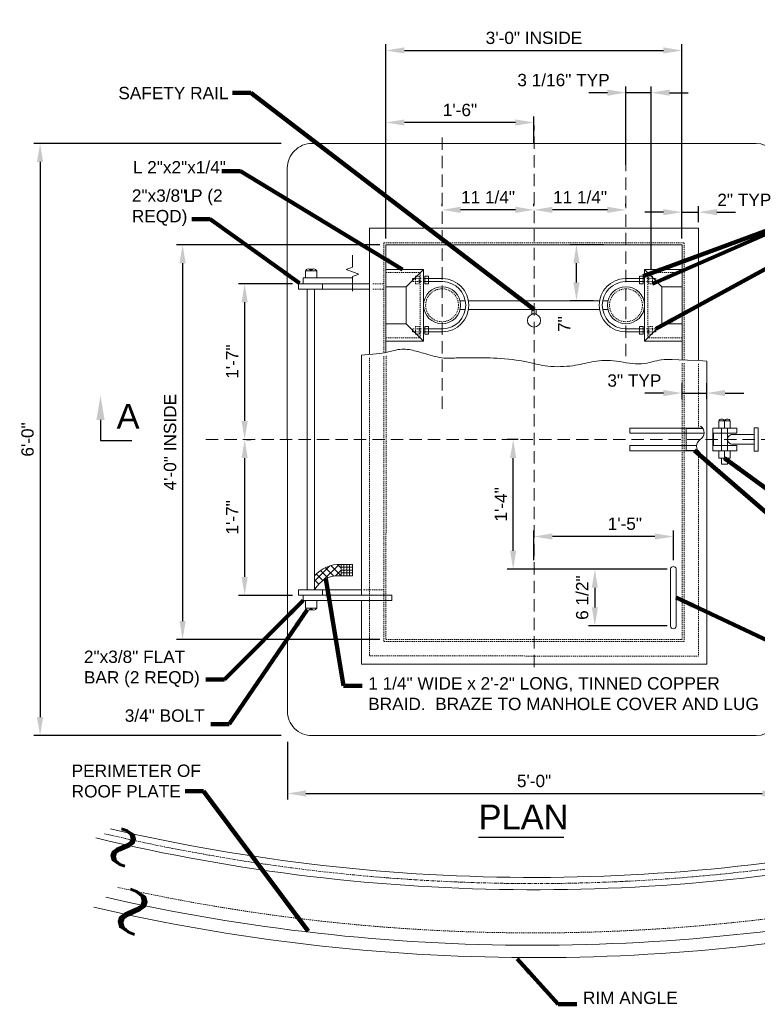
# Model space of a CAD drawing. Header units: inches. Extents: x -168 to 531, y 15 to 134.
# Tile 3 of 5: x 269 to 359, y 15 to 134. Entities that reach past the tile are written whole.
import ezdxf

# ---------------------------------------------------------------- set-up
doc = ezdxf.new("R2010")
doc.units = ezdxf.units.IN
doc.header["$MEASUREMENT"] = 0
for name, pattern in [('( Dashed )', [9, 6, -3]), ('CENTER', [0.629921, 0.393701, -0.07874, 0.07874, -0.07874]), ('HIDDEN', [0.19685, 0.15748, -0.03937]), ('HIDDEN2', [0.1875, 0.125, -0.0625])]:
    doc.linetypes.add(name, pattern=pattern)
doc.layers.get('DefPoints').update_dxf_attribs({"lineweight": 0})
for name, color, linetype, lineweight in [('G-ANNO-DIMS', 2, 'Continuous', 0), ('G-ANNO-MASK', 1, 'Continuous', 0), ('G-ANNO-NOTE', 4, 'Continuous', 30), ('G-ANNO-PATT', 250, 'Continuous', 0), ('G-ANNO-TEXT', 2, 'Continuous', 30), ('G-GRID-COOR', 2, 'Continuous', 13), ('M-DETL LGHT', 3, 'Continuous', 0), ('M-DETL-LGHT', 3, 'Continuous', 0), ('M-DETL-MEDM', 5, 'Continuous', 0), ('M-DETL-XLGT', 1, 'Continuous', 0)]:
    doc.layers.add(name, color=color, linetype=linetype, lineweight=lineweight)
doc.styles.add("AEC_AC_05ArchDims-CC_1_1'", font='arial.ttf', dxfattribs={"height": 1.5})
doc.styles.add("AEC_AC_44Text-LeftTop_1_1'", font='arial.ttf', dxfattribs={"height": 1.5})
doc.styles.add("AEC_AC_45Text-LeftTop_3-4_1'", font='arial.ttf', dxfattribs={"height": 2})
doc.styles.add('ROMANS', font='romans.shx', dxfattribs={"width": 0.8, "height": 0.125})
doc.dimstyles.new("AEC_AC_05_Arch-Dims_1_1'", dxfattribs={"dimtxt": 1.5, "dimasz": 2.25, "dimexe": 0.75, "dimexo": 0.75, "dimgap": 0.75, "dimtad": 1, "dimdec": 4, "dimzin": 15, "dimdsep": 46, "dimlunit": 4, "dimtxsty": "AEC_AC_05ArchDims-CC_1_1'", "dimcen": 0.09, "dimclrd": 256, "dimclre": 256, "dimazin": 2, "dimtfac": 0.7, "dimtdec": 4, "dimtix": 1, "dimtmove": 1, "dimatfit": 3, "dimfxl": 1, "dimfrac": 1, "dimtolj": 1, "dimtzin": 15, "dimlwd": 30, "dimlwe": 30, "dimarcsym": 0})
doc.dimstyles.new("AEC_AC_44_Notes_1_1'", dxfattribs={"dimtxt": 1.5, "dimasz": 2.25, "dimexe": 0.75, "dimexo": 0.75, "dimgap": 0.75, "dimtad": 1, "dimjust": 1, "dimdec": 3, "dimzin": 15, "dimdsep": 46, "dimlunit": 5, "dimtxsty": "AEC_AC_44Text-LeftTop_1_1'", "dimcen": 0.09, "dimclrd": 256, "dimclre": 256, "dimazin": 2, "dimtfac": 0.7, "dimtdec": 3, "dimtmove": 1, "dimatfit": 1, "dimfxl": 1, "dimfrac": 1, "dimtolj": 1, "dimtzin": 15, "dimlwd": 30, "dimlwe": 30, "dimarcsym": 0})

# ---------------------------------------------------------------- blocks, each defined once
blk = doc.blocks.new('*D145')
at = {"layer": 'DefPoints', "color": 0, "transparency": 16777216}
for p in [(301.53, 47.45), (361.52, 47.45), (361.52, 40.41)]:
    blk.add_point(p, dxfattribs=at)
at = {"layer": 'G-ANNO-DIMS', "lineweight": 30, "transparency": 16777216}
for p, q in [((301.53, 46.7), (301.53, 39.66)), ((361.52, 46.7), (361.52, 39.66)), ((303.78, 40.41), (359.27, 40.41))]:
    blk.add_line(p, q, dxfattribs=at)
at = {"layer": 'G-ANNO-DIMS', "transparency": 16777216}
for points in [[(303.78, 40.78), (303.78, 40.03), (301.53, 40.41)], [(359.27, 40.78), (359.27, 40.03), (361.52, 40.41)]]:
    blk.add_solid(points, dxfattribs=at)
at = {"layer": 'G-ANNO-DIMS', "color": 0, "lineweight": 30, "transparency": 16777216, "insert": (331.53, 41.92), "char_height": 1.5, "attachment_point": 5, "style": "AEC_AC_05ArchDims-CC_1_1'"}
blk.add_mtext('\\A1;5\'-0"', dxfattribs=at)
blk = doc.blocks.new('*D146')
at = {"layer": 'DefPoints', "color": 0, "transparency": 16777216}
for p in [(301.52, 119.45), (271.46, 47.45), (301.53, 47.45)]:
    blk.add_point(p, dxfattribs=at)
at = {"layer": 'G-ANNO-DIMS', "lineweight": 30, "transparency": 16777216}
for p, q in [((300.77, 119.45), (270.71, 119.45)), ((271.46, 117.2), (271.46, 49.7)), ((300.78, 47.45), (270.71, 47.45))]:
    blk.add_line(p, q, dxfattribs=at)
at = {"layer": 'G-ANNO-DIMS', "transparency": 16777216}
for points in [[(271.08, 117.2), (271.83, 117.2), (271.46, 119.45)], [(271.08, 49.7), (271.83, 49.7), (271.46, 47.45)]]:
    blk.add_solid(points, dxfattribs=at)
at = {"layer": 'G-ANNO-DIMS', "color": 0, "lineweight": 30, "transparency": 16777216, "insert": (269.94, 83.45), "char_height": 1.5, "attachment_point": 5, "rotation": 90, "style": "AEC_AC_05ArchDims-CC_1_1'"}
blk.add_mtext('\\A1;6\'-0"', dxfattribs=at)
blk = doc.blocks.new('*D149')
at = {"layer": 'DefPoints', "color": 0, "linetype": 'Continuous', "transparency": 16777216}
for p in [(348.47, 67.67), (338.92, 60.78), (348.47, 60.78)]:
    blk.add_point(p, dxfattribs=at)
at = {"layer": 'G-ANNO-DIMS', "linetype": 'Continuous', "lineweight": 30, "transparency": 16777216}
for p, q in [((347.72, 67.67), (338.17, 67.67)), ((338.92, 65.42), (338.92, 63.03)), ((347.72, 60.78), (338.17, 60.78))]:
    blk.add_line(p, q, dxfattribs=at)
at = {"layer": 'G-ANNO-DIMS', "linetype": 'Continuous', "transparency": 16777216}
for points in [[(338.55, 65.42), (339.3, 65.42), (338.92, 67.67)], [(338.55, 63.03), (339.3, 63.03), (338.92, 60.78)]]:
    blk.add_solid(points, dxfattribs=at)
at = {"layer": 'G-ANNO-DIMS', "color": 0, "linetype": 'Continuous', "lineweight": 30, "transparency": 16777216, "insert": (337.39, 64.22), "char_height": 1.5, "attachment_point": 5, "rotation": 90, "style": "AEC_AC_05ArchDims-CC_1_1'"}
blk.add_mtext('\\A1;6 {\\H1x;1/2}"', dxfattribs=at)
blk = doc.blocks.new('*D126')
at = {"layer": 'DefPoints', "color": 0, "linetype": 'Continuous', "transparency": 16777216}
for p in [(328.99, 83.45), (330.36, 83.45), (348.47, 67.67)]:
    blk.add_point(p, dxfattribs=at)
at = {"layer": 'G-ANNO-DIMS', "linetype": 'Continuous', "lineweight": 30, "transparency": 16777216}
for p, q in [((329.61, 83.45), (328.24, 83.45)), ((328.99, 69.92), (328.99, 81.2)), ((347.72, 67.67), (328.24, 67.67))]:
    blk.add_line(p, q, dxfattribs=at)
at = {"layer": 'G-ANNO-DIMS', "linetype": 'Continuous', "transparency": 16777216}
for points in [[(328.61, 81.2), (329.36, 81.2), (328.99, 83.45)], [(328.61, 69.92), (329.36, 69.92), (328.99, 67.67)]]:
    blk.add_solid(points, dxfattribs=at)
at = {"layer": 'G-ANNO-DIMS', "color": 0, "linetype": 'Continuous', "lineweight": 30, "transparency": 16777216, "insert": (327.49, 75.56), "char_height": 1.5, "attachment_point": 5, "rotation": 90, "style": "AEC_AC_05ArchDims-CC_1_1'"}
blk.add_mtext('\\A1;1\'-4"', dxfattribs=at)
blk = doc.blocks.new('*D127')
at = {"layer": 'DefPoints', "color": 0, "linetype": 'Continuous', "transparency": 16777216}
for p in [(331.52, 71.65), (331.52, 68.01), (348.47, 68.01)]:
    blk.add_point(p, dxfattribs=at)
at = {"layer": 'G-ANNO-DIMS', "linetype": 'Continuous', "lineweight": 30, "transparency": 16777216}
for p, q in [((331.52, 68.76), (331.52, 72.4)), ((348.47, 68.76), (348.47, 72.4)), ((346.22, 71.65), (333.77, 71.65))]:
    blk.add_line(p, q, dxfattribs=at)
at = {"layer": 'G-ANNO-DIMS', "linetype": 'Continuous', "transparency": 16777216}
for points in [[(333.77, 72.03), (333.77, 71.28), (331.52, 71.65)], [(346.22, 72.03), (346.22, 71.28), (348.47, 71.65)]]:
    blk.add_solid(points, dxfattribs=at)
at = {"layer": 'G-ANNO-DIMS', "color": 0, "linetype": 'Continuous', "lineweight": 30, "transparency": 16777216, "insert": (342.57, 73.2), "char_height": 1.5, "attachment_point": 5, "style": "AEC_AC_05ArchDims-CC_1_1'"}
blk.add_mtext('\\A1;1\'-5"', dxfattribs=at)
blk = doc.blocks.new('*D129')
at = {"layer": 'DefPoints', "color": 0, "linetype": 'Continuous', "transparency": 16777216}
for p in [(295.76, 83.45), (296.34, 83.45), (302.89, 64.5)]:
    blk.add_point(p, dxfattribs=at)
at = {"layer": 'G-ANNO-DIMS', "linetype": 'Continuous', "lineweight": 30, "transparency": 16777216}
for p, q in [((296.51, 83.45), (297.09, 83.45)), ((296.34, 66.75), (296.34, 81.2)), ((302.14, 64.5), (295.59, 64.5))]:
    blk.add_line(p, q, dxfattribs=at)
at = {"layer": 'G-ANNO-DIMS', "linetype": 'Continuous', "transparency": 16777216}
for points in [[(295.96, 81.2), (296.71, 81.2), (296.34, 83.45)], [(295.96, 66.75), (296.71, 66.75), (296.34, 64.5)]]:
    blk.add_solid(points, dxfattribs=at)
at = {"layer": 'G-ANNO-DIMS', "color": 0, "linetype": 'Continuous', "lineweight": 30, "transparency": 16777216, "insert": (294.83, 73.98), "char_height": 1.5, "attachment_point": 5, "rotation": 90, "style": "AEC_AC_05ArchDims-CC_1_1'"}
blk.add_mtext('\\A1;1\'-7"', dxfattribs=at)
blk = doc.blocks.new('*D128')
at = {"layer": 'DefPoints', "color": 0, "linetype": 'Continuous', "transparency": 16777216}
for p in [(296.34, 102.39), (302.89, 102.39), (295.76, 83.45)]:
    blk.add_point(p, dxfattribs=at)
at = {"layer": 'G-ANNO-DIMS', "linetype": 'Continuous', "lineweight": 30, "transparency": 16777216}
for p, q in [((302.14, 102.39), (295.59, 102.39)), ((296.34, 85.7), (296.34, 100.14)), ((296.51, 83.45), (297.09, 83.45))]:
    blk.add_line(p, q, dxfattribs=at)
at = {"layer": 'G-ANNO-DIMS', "linetype": 'Continuous', "transparency": 16777216}
for points in [[(295.96, 100.14), (296.71, 100.14), (296.34, 102.39)], [(295.96, 85.7), (296.71, 85.7), (296.34, 83.45)]]:
    blk.add_solid(points, dxfattribs=at)
at = {"layer": 'G-ANNO-DIMS', "color": 0, "linetype": 'Continuous', "lineweight": 30, "transparency": 16777216, "insert": (294.83, 92.92), "char_height": 1.5, "attachment_point": 5, "rotation": 90, "style": "AEC_AC_05ArchDims-CC_1_1'"}
blk.add_mtext('\\A1;1\'-7"', dxfattribs=at)
blk = doc.blocks.new('*D130')
at = {"layer": 'DefPoints', "color": 0, "linetype": 'Continuous', "transparency": 16777216}
for p in [(313.52, 107.13), (288.79, 59.13), (313.52, 59.13)]:
    blk.add_point(p, dxfattribs=at)
at = {"layer": 'G-ANNO-DIMS', "linetype": 'Continuous', "lineweight": 30, "transparency": 16777216}
for p, q in [((312.77, 107.13), (288.04, 107.13)), ((288.79, 104.88), (288.79, 61.38)), ((312.77, 59.13), (288.04, 59.13))]:
    blk.add_line(p, q, dxfattribs=at)
at = {"layer": 'G-ANNO-DIMS', "linetype": 'Continuous', "transparency": 16777216}
for points in [[(288.42, 104.88), (289.17, 104.88), (288.79, 107.13)], [(288.42, 61.38), (289.17, 61.38), (288.79, 59.13)]]:
    blk.add_solid(points, dxfattribs=at)
at = {"layer": 'G-ANNO-DIMS', "color": 0, "linetype": 'Continuous', "lineweight": 30, "transparency": 16777216, "insert": (287.27, 83.13), "char_height": 1.5, "attachment_point": 5, "rotation": 90, "style": "AEC_AC_05ArchDims-CC_1_1'"}
blk.add_mtext('\\A1;4\'-0" INSIDE', dxfattribs=at)
blk = doc.blocks.new('*D131')
at = {"layer": 'DefPoints', "color": 0, "linetype": 'Continuous', "transparency": 16777216}
for p in [(349.52, 130.75), (313.52, 107.13), (349.52, 107.13)]:
    blk.add_point(p, dxfattribs=at)
at = {"layer": 'G-ANNO-DIMS', "linetype": 'Continuous', "lineweight": 30, "transparency": 16777216}
for p, q in [((313.52, 107.88), (313.52, 131.5)), ((315.77, 130.75), (347.27, 130.75)), ((349.52, 107.88), (349.52, 131.5))]:
    blk.add_line(p, q, dxfattribs=at)
at = {"layer": 'G-ANNO-DIMS', "linetype": 'Continuous', "transparency": 16777216}
for points in [[(315.77, 131.13), (315.77, 130.38), (313.52, 130.75)], [(347.27, 131.13), (347.27, 130.38), (349.52, 130.75)]]:
    blk.add_solid(points, dxfattribs=at)
at = {"layer": 'G-ANNO-DIMS', "color": 0, "linetype": 'Continuous', "lineweight": 30, "transparency": 16777216, "insert": (331.52, 132.28), "char_height": 1.5, "attachment_point": 5, "style": "AEC_AC_05ArchDims-CC_1_1'"}
blk.add_mtext('\\A1;3\'-0" INSIDE', dxfattribs=at)
blk = doc.blocks.new('*D132')
at = {"layer": 'DefPoints', "color": 0, "linetype": 'Continuous', "transparency": 16777216}
for p in [(336.69, 107.13), (340.71, 107.13), (339.5, 100.3)]:
    blk.add_point(p, dxfattribs=at)
at = {"layer": 'G-ANNO-DIMS', "linetype": 'Continuous', "lineweight": 30, "transparency": 16777216}
for p, q in [((339.96, 107.13), (335.94, 107.13)), ((336.69, 102.55), (336.69, 104.88)), ((338.75, 100.3), (335.94, 100.3))]:
    blk.add_line(p, q, dxfattribs=at)
at = {"layer": 'G-ANNO-DIMS', "linetype": 'Continuous', "transparency": 16777216}
for points in [[(336.31, 104.88), (337.06, 104.88), (336.69, 107.13)], [(336.31, 102.55), (337.06, 102.55), (336.69, 100.3)]]:
    blk.add_solid(points, dxfattribs=at)
at = {"layer": 'G-ANNO-DIMS', "color": 0, "linetype": 'Continuous', "lineweight": 30, "transparency": 16777216, "insert": (335.19, 97.48), "char_height": 1.5, "attachment_point": 5, "rotation": 90, "style": "AEC_AC_05ArchDims-CC_1_1'"}
blk.add_mtext('\\A1;7"', dxfattribs=at)
blk = doc.blocks.new('*D133')
at = {"layer": 'DefPoints', "color": 0, "linetype": 'Continuous', "transparency": 16777216}
for p in [(351.52, 111.09), (351.52, 109.13), (349.52, 107.13)]:
    blk.add_point(p, dxfattribs=at)
at = {"layer": 'G-ANNO-DIMS', "linetype": 'Continuous', "lineweight": 30, "transparency": 16777216}
for p, q in [((349.52, 107.88), (349.52, 111.84)), ((351.52, 109.88), (351.52, 111.84)), ((347.27, 111.09), (345.02, 111.09)), ((349.52, 111.09), (351.52, 111.09)), ((353.77, 111.09), (356.02, 111.09))]:
    blk.add_line(p, q, dxfattribs=at)
at = {"layer": 'G-ANNO-DIMS', "linetype": 'Continuous', "transparency": 16777216}
for points in [[(347.27, 111.47), (347.27, 110.72), (349.52, 111.09)], [(353.77, 111.47), (353.77, 110.72), (351.52, 111.09)]]:
    blk.add_solid(points, dxfattribs=at)
at = {"layer": 'G-ANNO-DIMS', "color": 0, "linetype": 'Continuous', "lineweight": 30, "transparency": 16777216, "insert": (357.1, 112.59), "char_height": 1.5, "attachment_point": 5, "style": "AEC_AC_05ArchDims-CC_1_1'"}
blk.add_mtext('\\A1;2" TYP', dxfattribs=at)
blk = doc.blocks.new('*D151')
at = {"layer": 'DefPoints', "color": 0, "linetype": 'Continuous', "transparency": 16777216}
for p in [(331.52, 111.37), (331.52, 111.06), (342.71, 111.06)]:
    blk.add_point(p, dxfattribs=at)
at = {"layer": 'G-ANNO-DIMS', "linetype": 'Continuous', "lineweight": 30, "transparency": 16777216}
for p, q in [((331.52, 111.81), (331.52, 112.12)), ((340.46, 111.37), (333.77, 111.37)), ((342.71, 111.81), (342.71, 112.12))]:
    blk.add_line(p, q, dxfattribs=at)
at = {"layer": 'G-ANNO-DIMS', "linetype": 'Continuous', "transparency": 16777216}
for points in [[(333.77, 111.75), (333.77, 111), (331.52, 111.37)], [(340.46, 111.75), (340.46, 111), (342.71, 111.37)]]:
    blk.add_solid(points, dxfattribs=at)
at = {"layer": 'G-ANNO-DIMS', "color": 0, "linetype": 'Continuous', "lineweight": 30, "transparency": 16777216, "insert": (337.12, 112.9), "char_height": 1.5, "attachment_point": 5, "style": "AEC_AC_05ArchDims-CC_1_1'"}
blk.add_mtext('\\A1;11 {\\H1x;1/4}"', dxfattribs=at)
blk = doc.blocks.new('*D150')
at = {"layer": 'DefPoints', "color": 0, "linetype": 'Continuous', "transparency": 16777216}
for p in [(320.34, 111.37), (320.34, 111.06), (331.52, 111.06)]:
    blk.add_point(p, dxfattribs=at)
at = {"layer": 'G-ANNO-DIMS', "linetype": 'Continuous', "lineweight": 30, "transparency": 16777216}
for p, q in [((320.34, 111.81), (320.34, 112.12)), ((329.27, 111.37), (322.59, 111.37)), ((331.52, 111.81), (331.52, 112.12))]:
    blk.add_line(p, q, dxfattribs=at)
at = {"layer": 'G-ANNO-DIMS', "linetype": 'Continuous', "transparency": 16777216}
for points in [[(322.59, 111.75), (322.59, 111), (320.34, 111.37)], [(329.27, 111.75), (329.27, 111), (331.52, 111.37)]]:
    blk.add_solid(points, dxfattribs=at)
at = {"layer": 'G-ANNO-DIMS', "color": 0, "linetype": 'Continuous', "lineweight": 30, "transparency": 16777216, "insert": (325.93, 112.9), "char_height": 1.5, "attachment_point": 5, "style": "AEC_AC_05ArchDims-CC_1_1'"}
blk.add_mtext('\\A1;11 {\\H1x;1/4}"', dxfattribs=at)
blk = doc.blocks.new('*D134')
at = {"layer": 'DefPoints', "color": 0, "linetype": 'Continuous', "transparency": 16777216}
for p in [(313.52, 121.99), (313.52, 118.66), (331.52, 118.66)]:
    blk.add_point(p, dxfattribs=at)
at = {"layer": 'G-ANNO-DIMS', "linetype": 'Continuous', "lineweight": 30, "transparency": 16777216}
for p, q in [((313.52, 119.41), (313.52, 122.74)), ((331.52, 119.41), (331.52, 122.74)), ((329.27, 121.99), (315.77, 121.99))]:
    blk.add_line(p, q, dxfattribs=at)
at = {"layer": 'G-ANNO-DIMS', "linetype": 'Continuous', "transparency": 16777216}
for points in [[(315.77, 122.37), (315.77, 121.62), (313.52, 121.99)], [(329.27, 122.37), (329.27, 121.62), (331.52, 121.99)]]:
    blk.add_solid(points, dxfattribs=at)
at = {"layer": 'G-ANNO-DIMS', "color": 0, "linetype": 'Continuous', "lineweight": 30, "transparency": 16777216, "insert": (322.52, 123.51), "char_height": 1.5, "attachment_point": 5, "style": "AEC_AC_05ArchDims-CC_1_1'"}
blk.add_mtext('\\A1;1\'-6"', dxfattribs=at)
blk = doc.blocks.new('*D135')
at = {"layer": 'DefPoints', "color": 0, "linetype": 'Continuous', "transparency": 16777216}
for p in [(342.71, 125.62), (342.71, 116.08), (345.77, 103.39)]:
    blk.add_point(p, dxfattribs=at)
at = {"layer": 'G-ANNO-DIMS', "linetype": 'Continuous', "lineweight": 30, "transparency": 16777216}
for p, q in [((342.71, 116.83), (342.71, 126.37)), ((345.77, 104.14), (345.77, 126.37)), ((340.46, 125.62), (338.21, 125.62)), ((345.77, 125.62), (342.71, 125.62)), ((348.02, 125.62), (350.27, 125.62))]:
    blk.add_line(p, q, dxfattribs=at)
at = {"layer": 'G-ANNO-DIMS', "linetype": 'Continuous', "transparency": 16777216}
for points in [[(340.46, 126), (340.46, 125.25), (342.71, 125.62)], [(348.02, 126), (348.02, 125.25), (345.77, 125.62)]]:
    blk.add_solid(points, dxfattribs=at)
at = {"layer": 'G-ANNO-DIMS', "color": 0, "linetype": 'Continuous', "lineweight": 30, "transparency": 16777216, "insert": (335.11, 127.15), "char_height": 1.5, "attachment_point": 5, "style": "AEC_AC_05ArchDims-CC_1_1'"}
blk.add_mtext('\\A1;3 1/16" TYP', dxfattribs=at)
blk = doc.blocks.new('*D136')
at = {"layer": 'DefPoints', "color": 0, "linetype": 'Continuous', "transparency": 16777216}
for p in [(349.52, 91.03), (352.52, 91.03), (352.52, 89.1)]:
    blk.add_point(p, dxfattribs=at)
at = {"layer": 'G-ANNO-DIMS', "linetype": 'Continuous', "lineweight": 30, "transparency": 16777216}
for p, q in [((349.52, 90.28), (349.52, 88.35)), ((352.52, 90.28), (352.52, 88.35)), ((347.27, 89.1), (345.02, 89.1)), ((349.52, 89.1), (352.52, 89.1)), ((354.77, 89.1), (357.02, 89.1))]:
    blk.add_line(p, q, dxfattribs=at)
at = {"layer": 'G-ANNO-DIMS', "linetype": 'Continuous', "transparency": 16777216}
for points in [[(347.27, 89.47), (347.27, 88.72), (349.52, 89.1)], [(354.77, 89.47), (354.77, 88.72), (352.52, 89.1)]]:
    blk.add_solid(points, dxfattribs=at)
at = {"layer": 'G-ANNO-DIMS', "color": 0, "linetype": 'Continuous', "lineweight": 30, "transparency": 16777216, "insert": (343.73, 90.61), "char_height": 1.5, "attachment_point": 5, "style": "AEC_AC_05ArchDims-CC_1_1'"}
blk.add_mtext('\\A1;3" TYP', dxfattribs=at)

msp = doc.modelspace()

# ---------------------------------------------------------------- hatches: boundary and pattern name
at = {"layer": 'G-ANNO-PATT'}
h = msp.add_hatch(dxfattribs=at)
h.set_pattern_fill('ANSI37', color=256, pattern_type=2)
h.set_pattern_definition([(45, (-870.46827, 286.58874), (-0.46772144, 0.46772144), []), (135, (-870.46827, 286.58874), (-0.46772144, -0.46772144), [])])
h.paths.add_polyline_path([(304.83765, 66.8855), (304.83765, 65.16181, -0.304825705), (308.0616, 66.87363), (308.0616, 68.25837, 0.225800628)])

# ---------------------------------------------------------------- linework, layer by layer
at = {"layer": 'G-ANNO-MASK', "linetype": 'Continuous', "flags": 128}
msp.add_lwpolyline([(309.46471, 101.49905), (309.46471, 103.26121), (310.23744, 103.54246), (308.69198, 104.10496), (309.46471, 104.38621), (309.46471, 105.84978)], dxfattribs=at)
at = {"layer": 'G-ANNO-NOTE', "flags": 128}
for points in [[(278.80455, 85.82245), (278.80455, 83.31633)], [(278.80455, 83.31633), (282.60235, 83.31633)]]:
    msp.add_lwpolyline(points, dxfattribs=at)
at = {"layer": 'G-ANNO-NOTE'}
msp.add_solid([(279.30455, 85.82245), (278.80455, 88.82245), (278.30455, 85.82245)], dxfattribs=at)
at = {"layer": 'G-ANNO-TEXT'}
msp.add_line((324.79067, 35.09461), (335.15457, 35.09461), dxfattribs=at)
at = {"layer": 'G-GRID-COOR', "linetype": '( Dashed )', "ltscale": 0.25}
for p, q in [((342.70322, 93.57701), (342.70322, 123.25564)), ((331.52428, 55.77284), (331.52428, 121.62447)), ((320.34278, 87.17261), (320.34278, 120.28727)), ((291.63115, 83.44764), (363.221, 83.45113))]:
    msp.add_line(p, q, dxfattribs=at)
at = {"layer": 'M-DETL LGHT'}
for p, q in [((353.99693, 85.70905), (355.38584, 85.70905)), ((353.99693, 84.84073), (353.99693, 85.70905)), ((354.69173, 85.70905), (354.69173, 84.84073)), ((355.38584, 85.70905), (355.38584, 84.84073)), ((343.191, 84.84073), (352.01242, 84.84073)), ((343.191, 84.20076), (352.19565, 84.20076)), ((353.27428, 84.84073), (356.191, 84.84073)), ((353.27428, 84.20076), (356.191, 84.20076)), ((353.35142, 84.20076), (353.35142, 82.7015)), ((354.31692, 82.06153), (354.31692, 84.84073)), ((355.06655, 84.20076), (355.06655, 84.84073)), ((355.06655, 82.06153), (355.06655, 84.20076)), ((356.191, 84.84073), (356.191, 84.20076)), ((343.191, 82.7015), (351.30108, 82.7015)), ((353.27428, 82.7015), (356.191, 82.7015)), ((356.191, 82.7015), (356.191, 82.06153)), ((343.191, 82.06153), (351.48431, 82.06153)), ((353.27428, 82.06153), (356.191, 82.06153)), ((353.99693, 82.06153), (353.99693, 81.19321)), ((354.69173, 81.19321), (354.69173, 82.06153)), ((355.38584, 81.19321), (355.38584, 82.06153)), ((353.99693, 81.19321), (355.38584, 81.19321)), ((354.31692, 80.51858), (354.31692, 81.19321)), ((354.98322, 80.43524), (354.40025, 80.43524)), ((355.06655, 80.51858), (355.06655, 81.19321))]:
    msp.add_line(p, q, dxfattribs=at)
at = {"layer": 'M-DETL LGHT', "flags": 128}
for points in [[(343.191, 84.20076), (343.191, 84.84073)], [(353.27428, 84.84073), (353.27428, 82.06153)], [(343.191, 82.06153), (343.191, 82.7015)]]:
    msp.add_lwpolyline(points, dxfattribs=at)
at = {"layer": 'M-DETL LGHT'}
for centre, radius, start, end in [((351.22793, 84.26991), 0.97018, 302.4408835, 57.3433718), ((354.34416, 85.5531), 0.38062, 24.1411889, 155.858825), ((355.03882, 85.5531), 0.38062, 24.1411889, 155.858825), ((352.2688, 82.63235), 0.97018, 122.4408835, 237.3433718), ((354.40025, 80.51858), 0.08333, 180, 270), ((354.98322, 80.51858), 0.08333, 270, 0)]:
    msp.add_arc(centre, radius, start, end, dxfattribs=at)
at = {"layer": 'M-DETL-LGHT', "linetype": 'Continuous'}
for p, q in [((311.52428, 109.12809), (311.52428, 93.78666)), ((311.52428, 109.12809), (351.52428, 109.12809)), ((351.52428, 109.12809), (351.52428, 93.04067)), ((313.52428, 107.12809), (313.52428, 94.03679)), ((313.52428, 107.12809), (349.52428, 107.12809)), ((349.52428, 107.13309), (349.52428, 93.12682)), ((309.46471, 103.08894), (303.46002, 103.08894)), ((303.46002, 102.39478), (303.46002, 103.08894)), ((313.52428, 104.1391), (318.09278, 104.1391)), ((318.09278, 104.1391), (315.97611, 102.02244)), ((318.09278, 95.40577), (318.09278, 104.1391)), ((320.43476, 103.02244), (318.09278, 103.02244)), ((342.6138, 103.02244), (344.95578, 103.02244)), ((349.52428, 104.1391), (344.95578, 104.1391)), ((344.95578, 95.40577), (344.95578, 104.1391)), ((344.95578, 104.1391), (347.07245, 102.02244)), ((302.89155, 102.39478), (302.89155, 101.73608)), ((303.46002, 102.39478), (302.89155, 102.39478)), ((303.46002, 102.39478), (311.52428, 102.39478)), ((305.80008, 101.73608), (305.80008, 102.39478)), ((313.52428, 102.02244), (315.97611, 102.02244)), ((315.97611, 97.52244), (315.97611, 102.02244)), ((320.43476, 102.64744), (318.09278, 102.64744)), ((342.6138, 102.64744), (344.95578, 102.64744)), ((349.52428, 102.02244), (347.07245, 102.02244)), ((347.07245, 97.52244), (347.07245, 102.02244)), ((302.89155, 101.73608), (305.11268, 101.73608)), ((305.11268, 101.73608), (311.52428, 101.73608)), ((322.52967, 100.3016), (323.16869, 100.3016)), ((323.54925, 100.3016), (339.49931, 100.3016)), ((339.87987, 100.3016), (340.51889, 100.3016)), ((322.52967, 99.24327), (323.16869, 99.24327)), ((323.54925, 99.24327), (339.49931, 99.24327)), ((331.2597, 99.24327), (331.2597, 98.7141)), ((331.2597, 98.7141), (331.78886, 98.7141)), ((331.78886, 99.24327), (331.78886, 98.7141)), ((339.87987, 99.24327), (340.51889, 99.24327)), ((313.52428, 97.52244), (315.97611, 97.52244)), ((318.09278, 95.40577), (315.97611, 97.52244)), ((344.95578, 95.40577), (347.07245, 97.52244)), ((349.52428, 97.52244), (347.07245, 97.52244)), ((320.43476, 96.89744), (318.09278, 96.89744)), ((320.43476, 96.52244), (318.09278, 96.52244)), ((342.6138, 96.89744), (344.95578, 96.89744)), ((342.6138, 96.52244), (344.95578, 96.52244)), ((313.52428, 95.40577), (318.09278, 95.40577)), ((349.52428, 95.40577), (344.95578, 95.40577)), ((302.89155, 65.16181), (310.5294, 65.16181)), ((302.89155, 64.5031), (302.89155, 65.16181)), ((305.80008, 64.5031), (305.80008, 65.16181)), ((303.46002, 64.5031), (302.89155, 64.5031)), ((303.46002, 64.5031), (314.239, 64.5031)), ((303.46002, 64.5031), (303.46002, 63.87804)), ((314.239, 63.87804), (303.46002, 63.87804)), ((314.239, 63.87804), (314.239, 64.5031))]:
    msp.add_line(p, q, dxfattribs=at)
at = {"layer": 'M-DETL-LGHT'}
for p, q in [((303.71601, 103.08894), (303.71601, 103.95726)), ((303.71601, 103.95726), (305.10491, 103.95726)), ((304.61349, 104.15369), (304.20813, 104.15369)), ((305.10491, 103.95726), (304.80784, 103.95726)), ((305.10491, 103.95726), (305.10491, 103.08894)), ((303.93356, 101.73608), (303.93356, 65.16181)), ((304.83765, 101.73608), (304.83765, 65.16181)), ((358.31325, 84.06649), (355.68191, 84.06649)), ((358.31325, 82.86777), (355.66569, 82.86777)), ((308.0616, 68.25837), (308.0616, 66.87363)), ((309.45189, 68.25837), (308.0616, 68.25837)), ((309.45189, 66.87363), (309.45189, 68.25837)), ((308.0616, 66.87363), (309.45189, 66.87363)), ((303.71601, 63.80895), (303.71601, 62.94063)), ((305.10491, 62.94063), (305.10491, 63.80895)), ((303.71601, 62.94063), (305.10491, 62.94063)), ((304.61349, 62.74419), (304.20813, 62.74419)), ((305.10491, 62.94063), (304.80784, 62.94063))]:
    msp.add_line(p, q, dxfattribs=at)
at = {"layer": 'M-DETL-LGHT', "linetype": 'Continuous', "flags": 128}
msp.add_lwpolyline([(310.5294, 93.71503), (310.93672, 93.73834), (311.94034, 93.82088), (312.73357, 93.9105), (313.35047, 94.0032), (313.82508, 94.09493), (314.19147, 94.18169), (314.48369, 94.25946), (314.73579, 94.32422), (314.97626, 94.37282), (315.21125, 94.40563), (315.44133, 94.42392), (315.66711, 94.42893), (315.88915, 94.42191), (316.10804, 94.40412), (316.32436, 94.3768), (316.5387, 94.34122), (316.75184, 94.29851), (316.96542, 94.24939), (317.18128, 94.19449), (317.40127, 94.13441), (317.62723, 94.06977), (317.861, 94.00117), (318.10443, 93.92925), (318.35937, 93.85461), (318.62672, 93.77809), (318.90374, 93.70149), (319.18673, 93.62681), (319.472, 93.55609), (319.75586, 93.49133), (320.03464, 93.43455), (320.30463, 93.38778), (320.56215, 93.35302), (320.80456, 93.33157), (321.03336, 93.32179), (321.25109, 93.32131), (321.46031, 93.32776), (321.66356, 93.33877), (321.86338, 93.35197), (322.06233, 93.365), (322.26294, 93.37548), (322.46761, 93.38161), (322.67807, 93.38379), (322.89591, 93.38298), (323.1227, 93.38016), (323.36003, 93.37629), (323.60948, 93.37232), (323.87262, 93.36924), (324.15105, 93.36799), (324.44615, 93.36915), (324.75864, 93.37162), (325.08904, 93.37392), (325.43788, 93.37455), (325.80568, 93.37202), (326.19298, 93.36484), (326.60029, 93.35152), (327.02815, 93.33056), (327.47584, 93.30085), (327.93767, 93.26272), (328.40669, 93.21686), (328.87598, 93.16399), (329.3386, 93.1048), (329.7876, 93.04), (330.21607, 92.97028), (330.61705, 92.89636), (330.98599, 92.81915), (331.32789, 92.74055), (331.65013, 92.66264), (331.96007, 92.58754), (332.2651, 92.51736), (332.57258, 92.45419), (332.8899, 92.40015), (333.22442, 92.35734), (333.58125, 92.32738), (333.95634, 92.30997), (334.34338, 92.30431), (334.73603, 92.30961), (335.12798, 92.3251), (335.5129, 92.34997), (335.88448, 92.38344), (336.2364, 92.42472), (336.56418, 92.4729), (336.8708, 92.5266), (337.16109, 92.58434), (337.43987, 92.64463), (337.71199, 92.70597), (337.98226, 92.76687), (338.25551, 92.82584), (338.53658, 92.88138), (338.82942, 92.932), (339.13446, 92.97613), (339.45127, 93.01219), (339.7794, 93.0386), (340.11842, 93.05377), (340.46789, 93.05614), (340.82736, 93.04412), (341.19641, 93.01614), (341.57421, 92.9718), (341.95842, 92.91554), (342.34632, 92.85296), (342.73518, 92.78968), (343.12228, 92.73131), (343.50491, 92.68346), (343.88034, 92.65176), (344.24585, 92.64182), (344.59921, 92.65743), (344.94025, 92.6951), (345.26925, 92.74953), (345.58653, 92.81541), (345.8924, 92.88743), (346.18716, 92.96028), (346.47111, 93.02866), (346.74458, 93.08726), (347.01718, 93.13152), (347.33578, 93.15994), (347.75656, 93.17176), (348.33573, 93.16623), (349.12946, 93.14259), (350.19393, 93.10007), (351.58535, 93.03794), (352.52428, 92.99429)], dxfattribs=at)
at = {"layer": 'M-DETL-LGHT', "linetype": 'Continuous'}
for centre, radius in [((320.34278, 99.77244), 2.25), ((342.70578, 99.77244), 2.25), ((331.52428, 97.92035), 0.79375)]:
    msp.add_circle(centre, radius, dxfattribs=at)
at = {"layer": 'M-DETL-LGHT'}
for centre, radius, start, end in [((304.06324, 103.80173), 0.38062, 24.1411889, 155.858825), ((304.7579, 103.80173), 0.38062, 24.1411889, 155.858825), ((355.66584, 83.46725), 0.59946, 88.4636215, 276.4161727), ((307.89213, 64.18446), 4.07743, 87.6179212, 138.5140739), ((307.72311, 63.61931), 3.27187, 84.0618435, 151.8721196), ((304.06324, 63.09616), 0.38062, 204.141175, 335.8588111), ((304.7579, 63.09616), 0.38062, 204.141175, 335.8588111)]:
    msp.add_arc(centre, radius, start, end, dxfattribs=at)
at = {"layer": 'M-DETL-LGHT', "linetype": 'Continuous'}
for centre, radius, start, end in [((320.34126, 99.77244), 3.25134, 271.647901, 88.352099), ((342.7073, 99.77244), 3.25134, 91.647901, 268.352099), ((320.34126, 99.77244), 2.87652, 271.8627019, 88.1372981), ((342.7073, 99.77244), 2.87652, 91.8627019, 268.1372981)]:
    msp.add_arc(centre, radius, start, end, dxfattribs=at)
for points in [[(318.67985, 103.2991), (318.67985, 102.37078), (318.25269, 102.37078), (318.25269, 103.2991)], [(344.79587, 103.2991), (344.79587, 102.37078), (344.36871, 102.37078), (344.36871, 103.2991)], [(318.67985, 96.24578), (318.67985, 97.1741), (318.25269, 97.1741), (318.25269, 96.24578)], [(344.79587, 96.24578), (344.79587, 97.1741), (344.36871, 97.1741), (344.36871, 96.24578)]]:
    msp.add_3dface(points, dxfattribs=at)
at = {"layer": 'M-DETL-LGHT'}
msp.add_3dface([(358.31325, 82.02299), (358.31325, 84.87926), (358.77326, 84.87926), (358.77326, 82.02299)], dxfattribs=at)
at = {"layer": 'M-DETL-MEDM'}
for p, q in [((358.52077, 119.4509), (304.52428, 119.44827)), ((301.52443, 116.44812), (301.52764, 50.4453)), ((310.5294, 64.50284), (310.5294, 93.71503)), ((352.52428, 56.12105), (352.52428, 92.99429)), ((348.13244, 60.7338), (348.13244, 67.71328)), ((348.79903, 67.71347), (348.79903, 60.7338)), ((310.5294, 56.12105), (310.5294, 63.87778)), ((310.5294, 56.12105), (352.52428, 56.12105)), ((304.52779, 47.44544), (358.52428, 47.44807))]:
    msp.add_line(p, q, dxfattribs=at)
at = {"layer": 'M-DETL-MEDM', "flags": 128}
msp.add_lwpolyline([(352.03702, 84.80529), (350.01538, 84.80529), (350.01538, 82.09697), (351.52428, 82.09697)], dxfattribs=at)
at = {"layer": 'M-DETL-MEDM'}
for centre, radius, start, end in [((304.52443, 116.44827), 3, 90.0027928, 180.0027928), ((358.52092, 116.4509), 3, 0.0027928, 90.0027928), ((348.46575, 67.66952), 0.33617, 7.5129241, 172.5208098), ((348.46574, 60.77776), 0.33619, 187.5146314, 352.4853795), ((304.52764, 50.44544), 3, 180.0027928, 270.0027928), ((358.52413, 50.44807), 3, 270.0027928, 0.0027928)]:
    msp.add_arc(centre, radius, start, end, dxfattribs=at)
at = {"layer": 'M-DETL-XLGT', "linetype": 'HIDDEN'}
for p, q in [((313.27428, 107.37767), (313.27428, 93.99175)), ((313.27428, 107.37767), (349.77428, 107.37767)), ((349.77428, 107.38268), (349.77428, 93.11683)), ((313.52428, 103.74223), (317.6959, 103.74223)), ((317.6959, 95.80265), (317.6959, 103.74223)), ((349.52428, 103.74223), (345.35265, 103.74223)), ((345.35265, 95.80265), (345.35265, 103.74223)), ((313.52428, 95.80265), (317.6959, 95.80265)), ((349.52428, 95.80265), (345.35265, 95.80265)), ((311.53, 93.38578), (311.52182, 57.12878)), ((313.28003, 93.58812), (313.27423, 58.87885)), ((313.53005, 93.6305), (313.52227, 59.12809)), ((349.52428, 92.7265), (349.52428, 59.12021)), ((349.77428, 92.71651), (349.77428, 58.87062)), ((351.52428, 92.64027), (351.52428, 84.80529)), ((351.52428, 82.09697), (351.52428, 57.11976)), ((313.27528, 65.16181), (310.7294, 65.16181)), ((313.27423, 58.87885), (349.77428, 58.87062)), ((313.52428, 59.12832), (349.52428, 59.12021)), ((311.52182, 57.12878), (351.52428, 57.11976))]:
    msp.add_line(p, q, dxfattribs=at)
at = {"layer": 'M-DETL-XLGT', "linetype": 'HIDDEN2'}
for p, q in [((317.81146, 103.02244), (316.72784, 103.02244)), ((316.72784, 103.02244), (316.72784, 102.64744)), ((345.2371, 103.02244), (346.32072, 103.02244)), ((346.32072, 103.02244), (346.32072, 102.64744)), ((311.92428, 102.39478), (313.27428, 102.39478)), ((317.82836, 102.64744), (316.72784, 102.64744)), ((345.2202, 102.64744), (346.32072, 102.64744)), ((311.92428, 101.73608), (313.27428, 101.73608)), ((316.72784, 96.52244), (316.72784, 96.89744)), ((317.82836, 96.89744), (316.72784, 96.89744)), ((317.81146, 96.52244), (316.72784, 96.52244)), ((345.2202, 96.89744), (346.32072, 96.89744)), ((345.2371, 96.52244), (346.32072, 96.52244)), ((346.32072, 96.52244), (346.32072, 96.89744))]:
    msp.add_line(p, q, dxfattribs=at)
at = {"layer": 'M-DETL-XLGT'}
for p, q in [((308.40865, 68.25837), (308.40865, 66.87363)), ((308.75709, 66.87363), (308.75709, 68.25837)), ((309.10484, 66.87363), (309.10484, 68.25837)), ((309.45189, 67.91062), (308.0616, 67.91062)), ((308.0616, 67.56843), (309.45189, 67.56843)), ((308.0616, 67.22138), (309.45189, 67.22138)), ((308.0616, 67.22138), (309.45189, 67.22138))]:
    msp.add_line(p, q, dxfattribs=at)
at = {"layer": 'M-DETL-XLGT', "linetype": 'HIDDEN2'}
for centre in [(320.34278, 99.77244), (342.70578, 99.77244)]:
    msp.add_circle(centre, 2, dxfattribs=at)
at = {"layer": 'M-DETL-XLGT'}
for centre, radius, start, end in [((331.52428, 257.45113), 227.25, 256.9004672, 283.280749), ((331.52428, 257.45113), 228.75, 256.5275593, 283.0257747), ((331.52216, 257.45112), 235.5, 257.2235575, 282.6789029), ((331.52216, 257.45112), 237, 256.9492901, 282.5554136)]:
    msp.add_arc(centre, radius, start, end, dxfattribs=at)
at = {"layer": 'M-DETL-XLGT', "linetype": 'CENTER'}
msp.add_arc((331.52428, 257.45113), 228, 256.7515909, 283.144796, dxfattribs=at)
at = {"layer": 'M-DETL-XLGT', "linetype": 'HIDDEN'}
msp.add_arc((331.52216, 257.45112), 234, 257.5119999, 282.9144061, dxfattribs=at)
at = {"layer": 'M-DETL-XLGT', "linetype": 'HIDDEN2'}
for points in [[(317.55776, 103.2991), (317.55776, 102.37078), (317.1306, 102.37078), (317.1306, 103.2991)], [(345.91796, 103.2991), (345.91796, 102.37078), (345.4908, 102.37078), (345.4908, 103.2991)], [(317.55776, 96.24578), (317.55776, 97.1741), (317.1306, 97.1741), (317.1306, 96.24578)], [(345.91796, 96.24578), (345.91796, 97.1741), (345.4908, 97.1741), (345.4908, 96.24578)]]:
    msp.add_3dface(points, dxfattribs=at)

# ---------------------------------------------------------------- texts
at = {"layer": 'G-ANNO-MASK', "attachment_point": 3, "rotation": 70.1549871, "style": 'ROMANS'}
for insert, char_height, width in [((278.88122, 37.76197), 6.75, 26189.9869049), ((279.48885, 30.72645), 8.1, 31427.9842859)]:
    msp.add_mtext('\\H1x;\\W0.8;~', dxfattribs=dict(at, insert=insert, char_height=char_height, width=width))
at = {"layer": 'G-ANNO-NOTE', "char_height": 1.5, "style": "AEC_AC_44Text-LeftTop_1_1'"}
for s, insert, attachment_point in [('SAFETY RAIL', (280.97573, 124.80732), 7), ('L 2"x2"x{\\A1;\\H1x;1/4}"', (282.73806, 115.78516), 7), ('L', (288.96101, 113.84544), 1), ('\\A1;{\\H1x;3/4\\A0;\\H1x;" BOLT}', (291.46891, 49.86833), 6), ('PERIMETER OF\\PROOF PLATE', (275.29579, 39.90489), 7), ('RIM ANGLE', (337.47172, 15.54828), 4)]:
    msp.add_mtext(s, dxfattribs=dict(at, insert=insert, attachment_point=attachment_point))
for s, insert, width, attachment_point in [('2"x{\\A1;\\H1x;3/8}" P (2 REQD)', (282.61962, 109.40898), 14.0142286, 7), ('2"x{\\A1;\\H1x;3/8}" FLAT BAR (2 REQD)', (276.7911, 57.78136), 16.2505454, 1), ('1 {\\A1;\\H1x;1/4}" WIDE x 2\'-2" LONG, TINNED COPPER BRAID.  BRAZE TO MANHOLE COVER AND LUG', (311.36299, 54.54859), 48.1974105, 1)]:
    msp.add_mtext(s, dxfattribs=dict(at, insert=insert, width=width, attachment_point=attachment_point))
at = {"layer": 'G-ANNO-NOTE', "linetype": 'Continuous', "insert": (280.76434, 87.77982), "char_height": 3, "attachment_point": 1, "style": "AEC_AC_45Text-LeftTop_3-4_1'"}
msp.add_mtext('A', dxfattribs=at)
at = {"layer": 'G-ANNO-TEXT', "insert": (324.77448, 39.05307), "char_height": 3, "attachment_point": 1, "style": "AEC_AC_45Text-LeftTop_3-4_1'"}
msp.add_mtext('PLAN', dxfattribs=at)

# ---------------------------------------------------------------- dimensions: what is measured, and where the dimension line sits
at = {"layer": 'G-ANNO-DIMS', "linetype": 'Continuous', "lineweight": 30}
dim = msp.add_linear_dim(base=(349.52428, 130.75287), p1=(313.52428, 107.12809), p2=(349.52428, 107.13309), text='<> INSIDE', dimstyle="AEC_AC_05_Arch-Dims_1_1'", dxfattribs=at)
dim.commit()
dim.dimension.update_dxf_attribs({"geometry": '*D131', "text_midpoint": (331.52428, 132.27896)})
for base, p1, p2, angle, text, picture, middle in [((342.70578, 125.62346), (345.76828, 103.38737), (342.70578, 116.08207), 180, '3 1/16" TYP', '*D135', (335.10866, 125.62346)), ((336.68589, 107.12809), (339.49931, 100.3016), (340.70578, 107.12809), 90, '7"', '*D132', (336.68589, 97.48086))]:
    dim = msp.add_linear_dim(base=base, p1=p1, p2=p2, angle=angle, text=text, dimstyle="AEC_AC_05_Arch-Dims_1_1'", dxfattribs=at)
    dim.commit()
    dim.dimension.update_dxf_attribs({"geometry": picture, "text_midpoint": middle, "dimtype": 160})
dim = msp.add_linear_dim(base=(313.52428, 121.9928), p1=(331.52428, 118.65645), p2=(313.52428, 118.65645), angle=180, dimstyle="AEC_AC_05_Arch-Dims_1_1'", dxfattribs=at)
dim.commit()
dim.dimension.update_dxf_attribs({"geometry": '*D134', "text_midpoint": (322.52428, 123.50866)})
at = {"layer": 'G-ANNO-DIMS', "lineweight": 30}
dim = msp.add_linear_dim(base=(271.45946, 47.4453), p1=(301.52428, 119.44812), p2=(301.52779, 47.4453), angle=270, dimstyle="AEC_AC_05_Arch-Dims_1_1'", dxfattribs=at)
dim.commit()
dim.dimension.update_dxf_attribs({"geometry": '*D146', "text_midpoint": (269.9436, 83.44671)})
at = {"layer": 'G-ANNO-DIMS', "linetype": 'Continuous', "lineweight": 30}
for base, p1, p2, angle, text, picture, middle in [((320.34278, 111.37034), (331.52428, 111.06181), (320.34278, 111.06181), 180, '11 {\\H1x;1/4}"', '*D150', (325.93353, 112.89592)), ((331.52428, 111.37034), (342.70578, 111.06181), (331.52428, 111.06181), 180, '11 {\\H1x;1/4}"', '*D151', (337.11503, 112.89592)), ((288.7948, 59.12832), (313.52428, 107.12809), (313.52428, 59.12832), 270, '<> INSIDE', '*D130', (287.26922, 83.12821)), ((296.33738, 102.39478), (295.76316, 83.44777), (302.89155, 102.39478), 90, '1\'-7"', '*D128', (294.83431, 92.92128)), ((296.33738, 83.44777), (302.89155, 64.5031), (295.76316, 83.44777), 90, '1\'-7"', '*D129', (294.83431, 73.97544)), ((328.98931, 83.45113), (348.46575, 67.66952), (330.35684, 83.45113), 90, '1\'-4"', '*D126', (327.48625, 75.56032)), ((338.92017, 60.77776), (348.46575, 67.66952), (348.46574, 60.77776), 270, '6 {\\H1x;1/2}"', '*D149', (337.39459, 64.22364))]:
    dim = msp.add_linear_dim(base=base, p1=p1, p2=p2, angle=angle, text=text, dimstyle="AEC_AC_05_Arch-Dims_1_1'", dxfattribs=at)
    dim.commit()
    dim.dimension.update_dxf_attribs({"geometry": picture, "text_midpoint": middle})
for base, p1, p2, picture, middle in [((351.52428, 111.09043), (349.52428, 107.12809), (351.52428, 109.12809), '*D133', (357.09637, 111.09043)), ((352.52428, 89.09694), (349.52428, 91.03137), (352.52428, 91.03137), '*D136', (343.73322, 89.09694))]:
    dim = msp.add_linear_dim(base=base, p1=p1, p2=p2, text='<> TYP', dimstyle="AEC_AC_05_Arch-Dims_1_1'", dxfattribs=at)
    dim.commit()
    dim.dimension.update_dxf_attribs({"geometry": picture, "text_midpoint": middle, "dimtype": 160})
dim = msp.add_linear_dim(base=(331.52428, 71.65421), p1=(348.46575, 68.00569), p2=(331.52428, 68.00569), angle=180, text='1\'-5"', dimstyle="AEC_AC_05_Arch-Dims_1_1'", override={"dimtad": 0}, dxfattribs=at)
dim.commit()
dim.dimension.update_dxf_attribs({"geometry": '*D127', "text_midpoint": (342.56588, 73.20269), "dimtype": 160})
at = {"layer": 'G-ANNO-DIMS', "lineweight": 30}
dim = msp.add_linear_dim(base=(361.52428, 40.40798), p1=(301.52779, 47.4453), p2=(361.52428, 47.44822), dimstyle="AEC_AC_05_Arch-Dims_1_1'", dxfattribs=at)
dim.commit()
dim.dimension.update_dxf_attribs({"geometry": '*D145', "text_midpoint": (331.52603, 41.92384)})

# ---------------------------------------------------------------- leaders
at = {"layer": 'G-ANNO-NOTE', "lineweight": 30, "annotation_type": 0, "has_hookline": 1}
for points, hookline_direction, text_width in [([(331.52428, 99.24327), (297.09734, 125.58305), (294.84734, 125.58305)], 1, 13.22271), ([(315.53229, 104.1391), (295.83103, 116.09564), (293.58103, 116.09564)], 1, 11.06685), ([(303.01388, 102.43888), (292.15555, 110.26007), (289.90555, 110.26007)], 1, 10.86733), ([(344.79587, 103.2991), (365.35447, 110.89136), (367.60447, 110.89136)], 0, 10.12449), ([(346.32072, 96.89744), (365.25829, 107.24165), (367.50829, 107.24165)], 0, 33.4236), ([(351.03669, 82.09697), (365.67039, 69.42406), (367.92039, 69.42406)], 0, 13.21248), ([(354.69139, 81.19321), (365.3532, 73.41267), (367.6032, 73.41267)], 0, 9.44202), ([(306.18872, 66.50909), (308.36299, 53.49658), (310.61299, 53.49658)], 0, 47.22135), ([(303.46002, 63.87804), (293.87935, 54.27241), (291.62935, 54.27241)], 1, 13.85914), ([(348.79903, 64.22363), (365.76431, 56.24228), (368.01431, 56.24228)], 0, 22.69236), ([(303.9328, 62.73859), (294.46891, 48.81633), (292.21891, 48.81633)], 1, 9.5822), ([(304.069, 23.65819), (291.34747, 40.68061), (289.09747, 40.68061)], 1, 15.45941), ([(329.47499, 20.28394), (334.47172, 14.77256), (336.72172, 14.77256)], 0, 11.25)]:
    msp.add_leader(points, dimstyle="AEC_AC_44_Notes_1_1'", override={"dimtad": 0, "dimclrd": 0, "dimlwd": 65534}, dxfattribs=dict(at, hookline_direction=hookline_direction, text_width=text_width))
at = {"layer": 'G-ANNO-NOTE', "lineweight": 30}
msp.add_leader([(345.91796, 102.37078), (365.35447, 110.89136)], dimstyle="AEC_AC_44_Notes_1_1'", override={"dimclrd": 0, "dimlwd": 65534}, dxfattribs=at)

doc.saveas('drawing.dxf')
